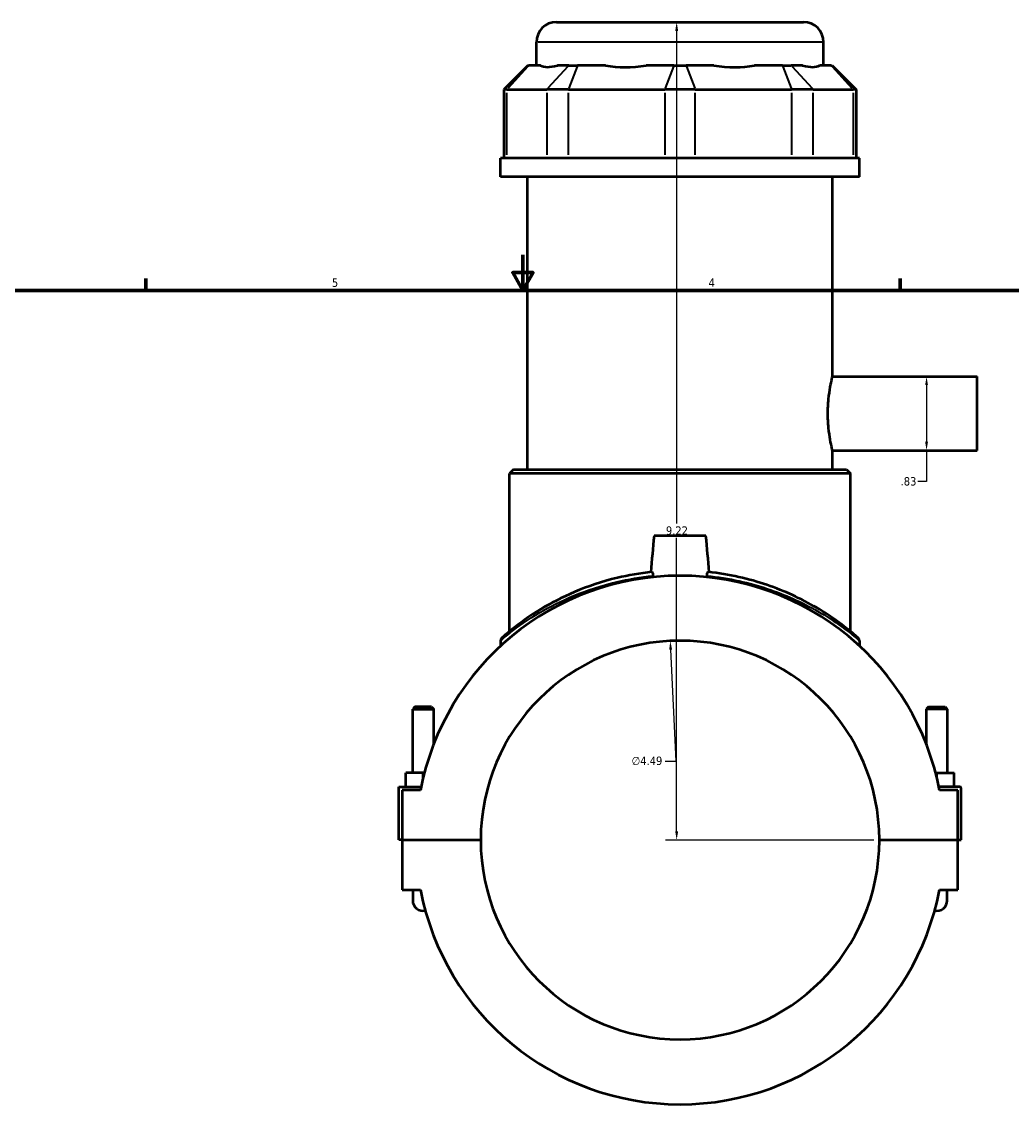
# Model space of a CAD drawing. Header units: inches. Extents: x 0.1 to 46.9, y -0.2 to 47.
# Tile 4 of 8: x 11.4 to 22.5, y 11.6 to 24. Entities that reach past the tile are written whole.
import ezdxf

# ---------------------------------------------------------------- set-up
doc = ezdxf.new("R2010")
doc.units = ezdxf.units.IN
doc.header["$MEASUREMENT"] = 0
for name, color, linetype, lineweight in [('Border (ANSI)', 7, 'Continuous', 70), ('Dimension (ANSI)', 7, 'Continuous', 25), ('Visible (ANSI)', 7, 'Continuous', 50), ('Visible Narrow (ANSI)', 7, 'Continuous', 35)]:
    doc.layers.add(name, color=color, linetype=linetype, lineweight=lineweight)
doc.styles.add('Note Text (ANSI)', font='tahoma.ttf')
doc.dimstyles.new('Default (ANSI)', dxfattribs={"dimtxt": 0.094488, "dimasz": 0.098425, "dimexe": 0.125, "dimexo": 0.0625, "dimgap": 0.031496, "dimtad": 0, "dimtih": 1, "dimtoh": 1, "dimrnd": 1e-08, "dimzin": 4, "dimdsep": 46, "dimtxsty": 'Note Text (ANSI)', "dimcen": 0.09, "dimdle": 0.393701, "dimclrd": 256, "dimclre": 256, "dimclrt": 5, "dimadec": 0, "dimazin": 1, "dimtfac": 1, "dimtofl": 0, "dimtmove": 0, "dimatfit": 3, "dimfxl": 1, "dimtolj": 1, "dimtzin": 4, "dimlwd": -1, "dimlwe": -1, "dimarcsym": 0})

# ---------------------------------------------------------------- blocks, each defined once
blk = doc.blocks.new('Borders Default Border')
at = {"layer": 'Border (ANSI)'}
for p, q in [((12.75, 21), (12.75, 21.134)), ((21.25, 21), (21.25, 21.134))]:
    blk.add_line(p, q, dxfattribs=at)
at = {"layer": 'Border (ANSI)', "flags": 128}
for points in [[(17, 21.4), (17, 21), (16.885, 21.2), (17.115, 21.2), (17, 21)], [(0.5, 1), (0.5, 21), (33.5, 21), (33.5, 1), (0.5, 1)]]:
    blk.add_lwpolyline(points, dxfattribs=at)
at = {"layer": 'Border (ANSI)', "color": 5, "true_color": 0x0000ff, "char_height": 0.0945, "attachment_point": 7, "style": 'Note Text (ANSI)'}
for s, insert in [('5', (14.847, 21.038)), ('4', (19.092, 21.04))]:
    blk.add_mtext(s, dxfattribs=dict(at, insert=insert))
blk = doc.blocks.new('*D6')
at = {"layer": 'Defpoints', "color": 0, "transparency": 16777216}
for p in [(18.66, 17.05), (18.879, 12.563)]:
    blk.add_point(p, dxfattribs=at)
at = {"layer": 'Dimension (ANSI)', "transparency": 16777216}
for p, q in [((18.726, 15.697), (18.665, 16.952)), ((18.601, 15.697), (18.726, 15.697))]:
    blk.add_line(p, q, dxfattribs=at)
blk.add_solid([(18.681, 16.953), (18.648, 16.951), (18.66, 17.05)], dxfattribs=at)
at = {"layer": 'Dimension (ANSI)', "color": 5, "transparency": 16777216, "insert": (18.225, 15.747), "char_height": 0.0945, "attachment_point": 1, "style": 'Note Text (ANSI)'}
blk.add_mtext('\\A1;∅4.49', dxfattribs=at)
blk = doc.blocks.new('*D7')
at = {"layer": 'Defpoints', "color": 0, "transparency": 16777216}
for p in [(21.337, 20.03), (21.337, 19.196), (21.548, 19.196)]:
    blk.add_point(p, dxfattribs=at)
at = {"layer": 'Dimension (ANSI)', "transparency": 16777216}
for p, q in [((21.548, 19.932), (21.548, 19.294)), ((21.548, 19.196), (21.548, 18.847)), ((21.548, 18.847), (21.45, 18.847))]:
    blk.add_line(p, q, dxfattribs=at)
for points in [[(21.532, 19.932), (21.564, 19.932), (21.548, 20.03)], [(21.532, 19.294), (21.564, 19.294), (21.548, 19.196)]]:
    blk.add_solid(points, dxfattribs=at)
at = {"layer": 'Dimension (ANSI)', "color": 5, "transparency": 16777216, "insert": (21.256, 18.896), "char_height": 0.0945, "attachment_point": 1, "style": 'Note Text (ANSI)'}
blk.add_mtext('\\A1;.83', dxfattribs=at)
blk = doc.blocks.new('*D8')
at = {"layer": 'Defpoints', "color": 0, "transparency": 16777216}
for p in [(18.732, 24.023), (18.77, 24.023), (21.016, 14.807)]:
    blk.add_point(p, dxfattribs=at)
at = {"layer": 'Dimension (ANSI)', "transparency": 16777216}
for p, q in [((18.732, 23.924), (18.732, 18.372)), ((18.732, 14.905), (18.732, 18.211)), ((20.953, 14.807), (18.607, 14.807))]:
    blk.add_line(p, q, dxfattribs=at)
for points in [[(18.716, 23.924), (18.749, 23.924), (18.732, 24.023)], [(18.716, 14.905), (18.749, 14.905), (18.732, 14.807)]]:
    blk.add_solid(points, dxfattribs=at)
at = {"layer": 'Dimension (ANSI)', "color": 5, "transparency": 16777216, "insert": (18.611, 18.341), "char_height": 0.0945, "attachment_point": 1, "style": 'Note Text (ANSI)'}
blk.add_mtext('\\A1;9.22', dxfattribs=at)

msp = doc.modelspace()

# ---------------------------------------------------------------- linework, layer by layer
at = {"layer": 'Visible (ANSI)'}
for p, q in [((17.377, 24.023), (20.162, 24.023)), ((17.152, 23.535), (17.152, 23.798)), ((20.387, 23.535), (20.387, 23.798)), ((17.055, 23.535), (16.785, 23.265)), ((17.055, 23.535), (17.068, 23.535)), ((17.198, 23.535), (17.068, 23.535)), ((17.518, 23.535), (17.388, 23.535)), ((17.518, 23.535), (17.615, 23.535)), ((17.929, 23.535), (17.615, 23.535)), ((18.701, 23.535), (18.387, 23.535)), ((18.701, 23.535), (18.838, 23.535)), ((19.152, 23.535), (18.838, 23.535)), ((19.924, 23.535), (19.61, 23.535)), ((19.924, 23.535), (20.021, 23.535)), ((20.151, 23.535), (20.021, 23.535)), ((20.471, 23.535), (20.341, 23.535)), ((20.471, 23.535), (20.484, 23.535)), ((20.484, 23.535), (20.754, 23.265)), ((16.819, 23.265), (16.785, 23.265)), ((16.785, 23.265), (16.785, 22.489)), ((16.819, 23.265), (17.269, 23.265)), ((17.512, 23.265), (17.269, 23.265)), ((17.512, 23.265), (18.598, 23.265)), ((18.941, 23.265), (18.598, 23.265)), ((18.941, 23.265), (20.027, 23.265)), ((20.27, 23.265), (20.027, 23.265)), ((20.27, 23.265), (20.72, 23.265)), ((20.754, 23.265), (20.72, 23.265)), ((20.754, 23.265), (20.754, 22.489)), ((20.791, 22.489), (16.748, 22.489)), ((16.748, 22.28), (16.748, 22.489)), ((20.791, 22.28), (20.791, 22.489)), ((20.791, 22.28), (16.748, 22.28)), ((17.051, 18.981), (17.051, 22.28)), ((20.488, 20.03), (20.488, 22.28)), ((20.488, 20.03), (22.12, 20.03)), ((22.12, 19.196), (22.12, 20.03)), ((20.488, 18.981), (20.488, 19.196)), ((20.488, 19.196), (22.12, 19.196)), ((16.894, 18.981), (16.849, 18.936)), ((20.69, 18.936), (16.849, 18.936)), ((16.849, 17.159), (16.849, 18.936)), ((16.894, 18.981), (20.645, 18.981)), ((20.645, 18.981), (20.69, 18.936)), ((20.69, 17.159), (20.69, 18.936)), ((19.062, 18.234), (18.477, 18.234)), ((16.748, 17.053), (16.748, 16.994)), ((20.791, 17.053), (20.791, 16.994)), ((15.781, 16.306), (15.758, 16.282)), ((15.97, 16.306), (15.781, 16.306)), ((15.97, 16.306), (15.994, 16.282)), ((21.569, 16.306), (21.545, 16.282)), ((21.569, 16.306), (21.758, 16.306)), ((21.758, 16.306), (21.781, 16.282)), ((15.758, 16.282), (15.994, 16.282)), ((15.758, 15.565), (15.758, 16.282)), ((15.994, 15.887), (15.994, 16.282)), ((21.781, 16.282), (21.545, 16.282)), ((21.545, 16.282), (21.545, 15.887)), ((21.781, 16.282), (21.781, 15.565)), ((15.876, 15.565), (15.679, 15.565)), ((15.679, 15.408), (15.679, 15.565)), ((15.889, 15.565), (15.876, 15.565)), ((15.876, 15.511), (15.876, 15.565)), ((21.65, 15.565), (21.663, 15.565)), ((21.663, 15.511), (21.663, 15.565)), ((21.663, 15.565), (21.86, 15.565)), ((21.86, 15.408), (21.86, 15.565)), ((15.6, 15.408), (15.853, 15.408)), ((15.6, 14.809), (15.6, 15.408)), ((15.845, 15.368), (15.64, 15.368)), ((15.64, 15.368), (15.64, 14.809)), ((21.919, 15.408), (21.687, 15.408)), ((21.9, 15.368), (21.694, 15.368)), ((21.9, 14.809), (21.9, 15.368)), ((21.939, 14.809), (21.939, 15.388)), ((15.64, 14.809), (15.6, 14.809)), ((15.64, 14.809), (16.523, 14.809)), ((15.64, 14.805), (15.64, 14.245)), ((16.523, 14.805), (15.64, 14.805)), ((15.758, 14.805), (15.758, 14.809)), ((15.994, 14.805), (15.994, 14.809)), ((21.016, 14.809), (21.9, 14.809)), ((21.9, 14.805), (21.016, 14.805)), ((21.545, 14.809), (21.545, 14.805)), ((21.781, 14.809), (21.781, 14.805)), ((21.9, 14.809), (21.939, 14.809)), ((21.9, 14.245), (21.9, 14.805)), ((15.64, 14.245), (15.845, 14.245)), ((15.758, 14.245), (15.758, 14.127)), ((21.694, 14.245), (21.9, 14.245)), ((21.781, 14.127), (21.781, 14.245))]:
    msp.add_line(p, q, dxfattribs=at)
for centre, radius, start, end in [((17.377, 23.798), 0.225, 90, 180), ((20.162, 23.798), 0.225, 0, 90), ((18.77, 14.807), 2.978, 10.8674, 169.1326), ((18.77, 14.807), 2.246, 0.0502, 179.9498), ((16.793, 17.053), 0.0449, 131.3503, 180), ((20.746, 17.053), 0.0449, 0, 48.6497), ((21.919, 15.388), 0.0197, 0, 90), ((18.77, 14.807), 2.246, 180.0502, 359.9498), ((18.77, 14.807), 2.978, 190.8674, 349.1326), ((15.876, 14.127), 0.118, 180, 281.5563), ((21.663, 14.127), 0.118, 258.4437, 0)]:
    msp.add_arc(centre, radius, start, end, dxfattribs=at)
for major_axis, ratio, start_param, end_param in [((-1.586, -1.586), 0.198912, 0.042463, 0.350237), ((1.345, 1.345), 0.668179, 3.576754, 3.884528), ((1.345, -1.345), 0.668179, 5.54025, 5.848024), ((1.586, -1.586), 0.198912, 5.932949, 6.240723)]:
    msp.add_ellipse((18.77, 25.133), major_axis=major_axis, ratio=ratio, start_param=start_param, end_param=end_param, dxfattribs=at)
for points, knots in [([(20.488, 19.196), (20.488, 19.196), (20.485, 19.206), (20.476, 19.249), (20.469, 19.281), (20.456, 19.355), (20.449, 19.401), (20.439, 19.504), (20.436, 19.56), (20.436, 19.665), (20.439, 19.721), (20.449, 19.824), (20.456, 19.871), (20.469, 19.945), (20.476, 19.977), (20.485, 20.02), (20.488, 20.03), (20.488, 20.03)], [1.604083, 1.604083, 1.604083, 1.604083, 2.005079, 2.005079, 2.406074, 2.406074, 2.80712, 2.80712, 3.208166, 3.208166, 3.609211, 3.609211, 4.010257, 4.010257, 4.411253, 4.411253, 4.812248, 4.812248, 4.812248, 4.812248]), ([(18.452, 17.827), (18.318, 17.813), (18.188, 17.79), (17.89, 17.719), (17.728, 17.664), (17.44, 17.541), (17.312, 17.474), (17.065, 17.325), (16.955, 17.244), (16.83, 17.144), (16.795, 17.114), (16.768, 17.09), (16.763, 17.086), (16.763, 17.086)], [25.279711, 25.279711, 25.279711, 25.279711, 26.299504, 26.299504, 27.728899, 27.728899, 29.138792, 29.138792, 30.902973, 30.902973, 32.052261, 32.052261, 32.638899, 32.638899, 32.638899, 32.638899]), ([(18.452, 17.827), (18.452, 17.827), (18.452, 17.827), (18.455, 17.826), (18.457, 17.825), (18.46, 17.819), (18.462, 17.816), (18.464, 17.808), (18.465, 17.803), (18.465, 17.795), (18.465, 17.791), (18.465, 17.787), (18.465, 17.786), (18.465, 17.785), (18.465, 17.784), (18.465, 17.784)], [0, 0, 0, 0, 0.0096111, 0.0096111, 0.0625678, 0.0625678, 0.1086264, 0.1086264, 0.1483917, 0.1483917, 0.1766396, 0.1766396, 0.1808416, 0.1808416, 0.1866916, 0.1866916, 0.1866916, 0.1866916]), ([(19.074, 17.784), (19.074, 17.785), (19.074, 17.786), (19.074, 17.788), (19.074, 17.789), (19.074, 17.79), (19.074, 17.79), (19.074, 17.792), (19.074, 17.793), (19.074, 17.796), (19.074, 17.798), (19.075, 17.805), (19.075, 17.808), (19.077, 17.816), (19.079, 17.819), (19.081, 17.823), (19.083, 17.825), (19.085, 17.827), (19.086, 17.827), (19.088, 17.827)], [0, 0, 0, 0, 0.0100511, 0.0100511, 0.0142177, 0.0142177, 0.0184846, 0.0184846, 0.0269536, 0.0269536, 0.043853, 0.043853, 0.0780991, 0.0780991, 0.120481, 0.120481, 0.1528008, 0.1528008, 0.1856197, 0.1856197, 0.1856197, 0.1856197]), ([(20.776, 17.086), (20.776, 17.086), (20.759, 17.101), (20.692, 17.158), (20.638, 17.202), (20.497, 17.306), (20.409, 17.365), (20.225, 17.474), (20.133, 17.522), (19.857, 17.649), (19.654, 17.721), (19.321, 17.795), (19.206, 17.814), (19.088, 17.827)], [32.638899, 32.638899, 32.638899, 32.638899, 33.752795, 33.752795, 34.989826, 34.989826, 36.262932, 36.262932, 37.292771, 37.292771, 39.09607, 39.09607, 39.998029, 39.998029, 39.998029, 39.998029])]:
    msp.add_open_spline(points, degree=3, knots=knots, dxfattribs=at)
for points in [[(18.477, 18.234), (18.465, 18.099), (18.452, 17.962), (18.44, 17.826)], [(19.099, 17.826), (19.087, 17.962), (19.075, 18.099), (19.062, 18.234)], [(18.463, 17.769), (18.464, 17.774), (18.464, 17.779), (18.465, 17.784)], [(19.074, 17.784), (19.075, 17.779), (19.075, 17.774), (19.076, 17.769)]]:
    msp.add_open_spline(points, degree=3, dxfattribs=at)
at = {"layer": 'Visible Narrow (ANSI)'}
for p, q in [((20.367, 23.798), (17.172, 23.798)), ((17.056, 23.521), (16.832, 23.279)), ((17.506, 23.521), (17.281, 23.279)), ((17.61, 23.521), (17.517, 23.279)), ((18.696, 23.521), (18.603, 23.279)), ((18.843, 23.521), (18.936, 23.279)), ((19.929, 23.521), (20.022, 23.279)), ((20.034, 23.521), (20.258, 23.279)), ((20.483, 23.521), (20.707, 23.279)), ((16.819, 22.528), (16.819, 23.227)), ((17.269, 23.227), (17.269, 22.528)), ((17.512, 22.528), (17.512, 23.227)), ((18.598, 23.227), (18.598, 22.528)), ((18.941, 22.528), (18.941, 23.227)), ((20.027, 23.227), (20.027, 22.528)), ((20.27, 22.528), (20.27, 23.227)), ((20.72, 23.227), (20.72, 22.528))]:
    msp.add_line(p, q, dxfattribs=at)
for points, knots in [([(16.748, 17.053), (16.748, 17.053), (16.753, 17.057), (16.78, 17.08), (16.815, 17.109), (16.941, 17.208), (17.052, 17.288), (17.301, 17.434), (17.43, 17.501), (17.72, 17.621), (17.883, 17.676), (18.188, 17.747), (18.325, 17.77), (18.465, 17.784)], [-32.638899, -32.638899, -32.638899, -32.638899, -32.052261, -32.052261, -30.902973, -30.902973, -29.138792, -29.138792, -27.728899, -27.728899, -26.299504, -26.299504, -25.240127, -25.240127, -25.240127, -25.240127]), ([(19.074, 17.784), (19.199, 17.771), (19.32, 17.752), (19.661, 17.678), (19.865, 17.607), (20.143, 17.482), (20.236, 17.434), (20.422, 17.328), (20.51, 17.269), (20.652, 17.167), (20.706, 17.123), (20.774, 17.067), (20.791, 17.053), (20.791, 17.053)], [-40.037613, -40.037613, -40.037613, -40.037613, -39.09607, -39.09607, -37.292771, -37.292771, -36.262932, -36.262932, -34.989826, -34.989826, -33.752795, -33.752795, -32.638899, -32.638899, -32.638899, -32.638899])]:
    msp.add_open_spline(points, degree=3, knots=knots, dxfattribs=at)

# ---------------------------------------------------------------- block references
msp.add_blockref('Borders Default Border', (0, 0))

# ---------------------------------------------------------------- dimensions: what is measured, and where the dimension line sits
at = {"layer": 'Dimension (ANSI)'}
for base, p1, p2, angle, override, picture, middle in [((18.732, 24.023), (21.016, 14.807), (18.77, 24.023), 90, {"dimgap": 0.031496, "dimdec": 2, "dimse2": 1, "dimtol": 0, "dimlim": 0, "dimtp": 0, "dimtm": 0, "dimtdec": 2, "dimatfit": 1}, '*D8', (18.732, 18.292)), ((21.548, 19.196), (21.337, 20.03), (21.337, 19.196), 270, {"dimgap": 0.031496, "dimdec": 2, "dimse1": 1, "dimse2": 1, "dimtol": 0, "dimlim": 0, "dimtp": 0, "dimtm": 0, "dimtdec": 2, "dimatfit": 2}, '*D7', (21.337, 18.847))]:
    dim = msp.add_linear_dim(base=base, p1=p1, p2=p2, angle=angle, dimstyle='Default (ANSI)', override=override, dxfattribs=at)
    dim.commit()
    dim.dimension.update_dxf_attribs({"geometry": picture, "text_midpoint": middle, "dimtype": 160})
dim = msp.add_diameter_dim_2p(p1=(18.879, 12.563), p2=(18.66, 17.05), dimstyle='Default (ANSI)', override={"dimgap": 0.031496, "dimdec": 2, "dimlfac": 1, "dimtol": 0, "dimlim": 0, "dimtp": 0, "dimtm": 0, "dimtdec": 2}, dxfattribs=at)
dim.commit()
dim.dimension.update_dxf_attribs({"geometry": '*D6', "text_midpoint": (18.398, 15.697), "dimtype": 163})

doc.saveas('drawing.dxf')
